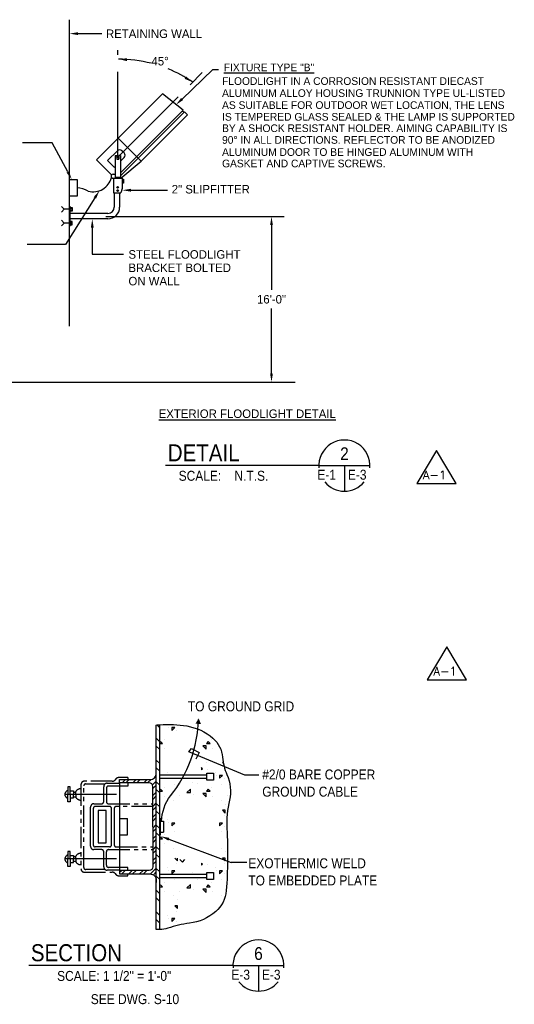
# Model space of a CAD drawing. Extents: x -762 to 3250, y 148 to 2899.
# Tile 7 of 9: x 1080 to 1777, y 1514 to 2899. Entities that reach past the tile are written whole.
import ezdxf
from ezdxf.enums import TextEntityAlignment as Align

# ---------------------------------------------------------------- set-up
doc = ezdxf.new("R2010")
doc.units = 0
doc.header["$LTSCALE"] = 96
doc.header["$MEASUREMENT"] = 0
for name, pattern in [('CENTER', [2, 1.25, -0.25, 0.25, -0.25]), ('CENTER2', [1.125, 0.75, -0.125, 0.125, -0.125]), ('PHANTOM4', [0.625, 0.3125, -0.0625, 0.0625, -0.0625, 0.0625, -0.0625])]:
    doc.linetypes.add(name, pattern=pattern)
doc.layers.get('0').update_dxf_attribs({"linetype": 'CONTINUOUS'})
doc.layers.get('DEFPOINTS').update_dxf_attribs({"linetype": 'CONTINUOUS'})
for name, color, linetype in [('102', 2, 'CONTINUOUS'), ('104', 4, 'CONTINUOUS'), ('E1', 3, 'CONTINUOUS'), ('E2', 2, 'CONTINUOUS'), ('REV-A1', 2, 'CONTINUOUS'), ('S1', 2, 'CONTINUOUS'), ('S2', 7, 'CONTINUOUS'), ('S3', 4, 'CONTINUOUS'), ('S6', 1, 'CONTINUOUS'), ('S7', 3, 'CONTINUOUS')]:
    doc.layers.add(name, color=color, linetype=linetype)
doc.styles.add('L120', font='simplex.shx', dxfattribs={"height": 13.44})
doc.styles.get("Standard").update_dxf_attribs({"font": 'sx-frac.shx'})
doc.styles.add('SX-FRAC', font='SX-FRAC.shx', dxfattribs={"width": 0.9, "height": 14})
doc.dimstyles.new('_DIM1', dxfattribs={"dimscale": 96, "dimtxt": 0.125, "dimasz": 0.125, "dimexe": 0.1875, "dimexo": 0.0625, "dimgap": 0.0625, "dimtad": 1, "dimtih": 1, "dimtoh": 1, "dimdec": 4, "dimzin": 0, "dimtxsty": 'STANDARD', "dimcen": 0.0625, "dimazin": 3, "dimtfac": 1, "dimtdec": 4, "dimtofl": 0, "dimtmove": 0, "dimatfit": 3, "dimtolj": 1, "dimtzin": 0})

# ---------------------------------------------------------------- blocks, each defined once
blk = doc.blocks.new('*D37')
at = {"color": 0, "linetype": 'BYBLOCK'}
for p, q in [((906.3, 3479.8), (1157.8, 3479.8)), ((1139.8, 3467.8), (1139.8, 3376.5)), ((1139.8, 3258.8), (1139.8, 3350.2)), ((1128.1, 3246.8), (1157.8, 3246.8))]:
    blk.add_line(p, q, dxfattribs=at)
for points in [[(1137.8, 3467.8), (1141.8, 3467.8), (1139.8, 3479.8)], [(1137.8, 3258.8), (1141.8, 3258.8), (1139.8, 3246.8)]]:
    blk.add_solid(points, dxfattribs=at)
at = {"layer": 'DEFPOINTS', "color": 0, "linetype": 'BYBLOCK'}
for p in [(900.3, 3479.8), (1122.1, 3246.8), (1139.8, 3246.8)]:
    blk.add_point(p, dxfattribs=at)
at = {"color": 0, "linetype": 'BYBLOCK', "insert": (1139.8, 3363.3), "char_height": 12, "attachment_point": 5}
blk.add_mtext('\\A1;16\'-0"', dxfattribs=at)
blk = doc.blocks.new('A-1')
at = {"layer": 'REV-A1'}
blk.add_lwpolyline([(-28, -19.2), (27.5, -19.2), (-0.3, 27.2)], close=True, dxfattribs=at)
at = {"layer": 'REV-A1', "style": 'L120'}
blk.add_text('A-1', height=12, dxfattribs=at).set_placement((-2.8, -13.2), align=Align.CENTER)

msp = doc.modelspace()

# ---------------------------------------------------------------- linework, layer by layer
at = {"color": 2, "linetype": 'BYBLOCK'}
for start, end in [(75.54725324, 90), (55.64206202, 67.8063116)]:
    msp.add_arc((1219.43529, 2658.48128), 185.45465, start, end, dxfattribs=at)
for points in [[(1231.38128, 2841.18424), (1231.6401, 2845.17586), (1219.53583, 2843.95652)], [(1314.96085, 2819.56273), (1312.85732, 2816.1605), (1324.11578, 2811.55104)]]:
    msp.add_solid(points, dxfattribs=at)
at = {"layer": '102'}
for p, q in [((1501.91445, 2271.89115), (1573.91445, 2271.89115)), ((1537.91445, 2271.89115), (1537.91445, 2235.89115)), ((1380.76905, 1568.29963), (1452.76905, 1568.29963)), ((1416.76905, 1568.29963), (1416.76905, 1532.29963))]:
    msp.add_line(p, q, dxfattribs=at)
at = {"layer": '104'}
for p, q in [((1501.91445, 2271.89115), (1285.91445, 2271.89115)), ((1380.76905, 1568.29963), (1093.29517, 1568.29963))]:
    msp.add_line(p, q, dxfattribs=at)
for centre, start, end in [((1537.91445, 2271.89115), 354.74746728, 185.25253272), ((1537.91445, 2271.89115), 219.84502328, 320.15497672), ((1416.76905, 1568.29963), 354.74746728, 185.25253272), ((1416.76905, 1568.29963), 219.84502328, 320.15497672)]:
    msp.add_arc(centre, 36, start, end, dxfattribs=at)
at = {"layer": 'DEFPOINTS', "color": 2, "linetype": 'BYBLOCK'}
msp.add_point((1310.12698, 2820.24792), dxfattribs=at)
at = {"layer": 'DEFPOINTS', "color": 0, "linetype": 'BYBLOCK'}
msp.add_point((1218.6564, 2706.13701), dxfattribs=at)
msp.add_point((1218.6564, 2706.13701), dxfattribs=at)
at = {"layer": 'E1', "color": 3}
msp.add_line((1150.04581, 2899.45735), (1150.04581, 2468.07185), dxfattribs=at)
at = {"layer": 'E1', "color": 1, "linetype": 'CENTER'}
for q in [(1218.6564, 2856.49798), (1340.30943, 2827.79003)]:
    msp.add_line((1218.6564, 2706.13701), q, dxfattribs=at)
at = {"layer": 'E1'}
for p, q in [((1281.39391, 2794.92697), (1188.72367, 2702.25673)), ((1310.68311, 2771.98606), (1281.39391, 2794.92697)), ((1222.45849, 2683.76144), (1310.68311, 2771.98606)), ((1222.45849, 2679.63285), (1312.74741, 2769.92176)), ((1251.62686, 2700.42997), (1316.93303, 2765.73614)), ((1309.95151, 2771.25445), (1312.0158, 2769.19016)), ((1312.74741, 2769.92176), (1316.93303, 2765.73614)), ((1219.26189, 2732.79494), (1251.62686, 2700.42997)), ((1188.72367, 2702.25673), (1209.86374, 2681.11666)), ((1218.0659, 2714.93591), (1204.20481, 2701.07482)), ((1214.85431, 2708.13403), (1214.85431, 2676.30048)), ((1214.85431, 2708.13403), (1217.17657, 2708.13403)), ((1217.17657, 2708.13403), (1217.17657, 2703.35775)), ((1217.17657, 2703.35775), (1220.13624, 2703.35775)), ((1220.13624, 2708.13403), (1220.13624, 2703.35775)), ((1222.45849, 2708.13403), (1220.13624, 2708.13403)), ((1222.45849, 2708.13403), (1222.45849, 2676.30048)), ((1222.45849, 2700.54969), (1227.4553, 2705.5465)), ((1227.4553, 2711.91046), (1224.42986, 2714.93591)), ((1204.20481, 2701.07482), (1213.59422, 2691.68542)), ((1213.59422, 2691.68542), (1214.85431, 2692.94551)), ((1222.87046, 2676.30048), (1251.62686, 2700.42997)), ((1150.05711, 2674.54904), (1161.07879, 2674.54904)), ((1161.07879, 2674.54904), (1161.07879, 2651.19883)), ((1211.85155, 2682.01352), (1214.85431, 2682.01352)), ((1212.69303, 2676.30048), (1224.59717, 2676.30048)), ((1212.71563, 2676.30048), (1212.71563, 2655.65887)), ((1214.85431, 2677.80048), (1222.45849, 2677.80048)), ((1224.59717, 2676.30048), (1224.59717, 2662.07451)), ((1224.71305, 2675.18472), (1226.66696, 2675.18472)), ((1226.66696, 2675.18472), (1226.66696, 2669.32697)), ((1224.59717, 2662.07451), (1223.03827, 2655.65887)), ((1226.66696, 2669.32697), (1224.71305, 2669.32697)), ((1161.07879, 2651.19883), (1150.05711, 2651.19883)), ((1212.71563, 2655.65887), (1223.03827, 2655.65887)), ((1213.54788, 2655.65887), (1213.54788, 2635.72906)), ((1221.15207, 2655.65887), (1221.15207, 2635.62487)), ((1150.04015, 2637.18481), (1150.04015, 2608.66912)), ((1150.04015, 2637.18481), (1151.10982, 2637.18481)), ((1151.10982, 2637.18481), (1151.10982, 2608.66912)), ((1151.15105, 2635.15551), (1154.06765, 2635.15551)), ((1151.15105, 2634.27229), (1154.06765, 2634.27229)), ((1154.06765, 2635.15551), (1154.06765, 2630.20948)), ((1204.54788, 2626.72906), (1151.10982, 2626.72906)), ((1204.65207, 2619.12487), (1151.10982, 2619.12487)), ((1151.15105, 2631.0927), (1154.06765, 2631.0927)), ((1154.06765, 2630.20948), (1151.15105, 2630.20948)), ((1150.04015, 2608.66912), (1151.10982, 2608.66912)), ((1154.06765, 2615.64445), (1151.15105, 2615.64445)), ((1151.15105, 2614.76123), (1154.06765, 2614.76123)), ((1151.15105, 2611.58164), (1154.06765, 2611.58164)), ((1151.15105, 2610.69842), (1154.06765, 2610.69842)), ((1154.06765, 2610.69842), (1154.06765, 2615.64445))]:
    msp.add_line(p, q, dxfattribs=at)
at = {"layer": 'E1', "color": 2}
for p, q in [((1143.01752, 2632.6825), (1139.09912, 2636.6009)), ((1143.01752, 2632.6825), (1139.09912, 2628.7641)), ((1154.06765, 2632.6825), (1143.01752, 2632.6825)), ((1143.01752, 2613.17144), (1139.09912, 2617.08984)), ((1143.01752, 2613.17144), (1139.09912, 2609.25304)), ((1154.06765, 2613.17144), (1143.01752, 2613.17144))]:
    msp.add_line(p, q, dxfattribs=at)
at = {"layer": 'E1'}
for centre, radius in [((1218.6564, 2706.13701), 1.47984), ((1218.29309, 2663.46921), 1.11577), ((1218.29309, 2659.00616), 1.11577)]:
    msp.add_circle(centre, radius, dxfattribs=at)
for centre, radius, start, end in [((1221.24788, 2711.75393), 4.5, 45, 135), ((1224.27332, 2708.72848), 4.5, 315, 45), ((1211.96214, 2679.11025), 2.90327, 90, 284.58089485), ((1204.54788, 2635.72906), 9, 270, 0), ((1204.65207, 2635.62487), 16.5, 270, 0)]:
    msp.add_arc(centre, radius, start, end, dxfattribs=at)
at = {"layer": 'E1', "color": 5}
for centre, radius, start, end in [((1183.8324, 2684.09226), 26.74501, 255.08810633, 345.27073572), ((1157.52828, 2621.15337), 41.87137, 62.36464893, 85.13573298)]:
    msp.add_arc(centre, radius, start, end, dxfattribs=at)
at = {"layer": 'E2'}
for p, q in [((1162.5631, 2879.83788), (1195.87988, 2879.83788)), ((1309.15896, 2787.81403), (1352.7048, 2829.28473)), ((1352.7048, 2829.28473), (1360.30702, 2829.28473)), ((1126.24679, 2726.23455), (1084.36239, 2726.23455)), ((1148.09694, 2685.14419), (1126.24679, 2726.23455)), ((1186.27606, 2648.70498), (1144.8455, 2583.05342)), ((1236.96942, 2659.46747), (1288.55064, 2659.46747)), ((1182.58193, 2606.87353), (1182.58193, 2569.45482)), ((1144.8455, 2583.05342), (1090.77176, 2583.05342)), ((1182.58193, 2569.45482), (1226.73556, 2569.45482))]:
    msp.add_line(p, q, dxfattribs=at)
at = {"layer": 'E2', "color": 3}
msp.add_line((963.57994, 2389.42953), (1468.69744, 2389.42953), dxfattribs=at)
at = {"layer": 'E2'}
for points in [[(1162.5631, 2877.83788), (1162.5631, 2881.83788), (1150.5631, 2879.83788)], [(1310.53825, 2786.36573), (1307.77968, 2789.26233), (1300.46916, 2779.53832)], [(1149.8628, 2686.0832), (1146.33108, 2684.20518), (1153.731, 2674.54904)], [(1236.96942, 2657.46747), (1236.96942, 2661.46747), (1224.96942, 2659.46747)], [(1184.58469, 2649.77234), (1187.96742, 2647.63761), (1192.68026, 2658.85318)], [(1180.58193, 2606.87353), (1184.58193, 2606.87353), (1182.58193, 2618.87353)]]:
    msp.add_solid(points, dxfattribs=at)
at = {"layer": 'S1', "color": 2}
msp.add_lwpolyline([(1277.62325, 1907.21667, -0.0611789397), (1315.95446, 1905.45395, -0.1364186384), (1352.52331, 1888.26827, -0.1976086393), (1366.18155, 1861.38812, 0.0848452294), (1372.34979, 1837.15191, -0.1620266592), (1375.8745, 1801.01792, 0.0677943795), (1372.34979, 1761.35867, -0.0135695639), (1373.23097, 1716.41152, -0.0168375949), (1371.46861, 1673.66767, -0.1999301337), (1356.4886, 1644.14356, -0.1468620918), (1319.47916, 1627.8392, 0.0523312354), (1289.07855, 1620.78867, -0.0796561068), (1277.62325, 1618.78119, -17.1576590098)], format="xyb", dxfattribs=at)
at = {"layer": 'S2', "color": 1, "linetype": 'PHANTOM4'}
for p, q in [((1221.03272, 1775.26342), (1232.32744, 1775.26342)), ((1206.8157, 1735.2307), (1186.87933, 1735.2307))]:
    msp.add_line(p, q, dxfattribs=at)
at = {"layer": 'S2', "color": 4}
for p, q in [((1277.79398, 1775.55917), (1277.79398, 1751.84459)), ((1278.04441, 1775.55917), (1278.04441, 1751.84459))]:
    msp.add_line(p, q, dxfattribs=at)
at = {"layer": 'S2', "color": 4, "linetype": 'PHANTOM4'}
for p, q in [((1277.79398, 1771.29935), (1282.88008, 1771.29935)), ((1282.88008, 1771.29935), (1282.88008, 1756.10441)), ((1277.79398, 1756.10441), (1282.88008, 1756.10441))]:
    msp.add_line(p, q, dxfattribs=at)
at = {"layer": 'S2', "color": 4}
msp.add_lwpolyline([(1280.33703, 1771.29935, -0.1595581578), (1292.77478, 1807.24421, 0.1666762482), (1332.25518, 1914.78947, -1.4811825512)], format="xyb", dxfattribs=at)
at = {"layer": 'S2', "color": 3}
for points in [[(1272.82325, 1906.77592, -0.007656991), (1277.62325, 1907.21667, -0.1364186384)], [(1267.9737, 1763.70188), (1267.9737, 1820.21121, 0.4142135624), (1262.86126, 1825.32366), (1221.03272, 1825.32366), (1221.03272, 1830.12366), (1264.06109, 1830.12366, 0.4142135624), (1272.82325, 1838.88582), (1272.82325, 1842.20763)], [(1267.9737, 1763.70188), (1267.9737, 1707.19255, -0.4142135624), (1262.86126, 1702.0801), (1221.03272, 1702.0801), (1221.03272, 1697.2801), (1264.06109, 1697.2801, -0.4142135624), (1272.82325, 1688.51793), (1272.82325, 1685.19613)], [(1277.62325, 1618.78119, -0.0327467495), (1272.82325, 1619.02603, -17.1576590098)]]:
    msp.add_lwpolyline(points, format="xyb", dxfattribs=at)
for points in [[(1272.82325, 1619.02603), (1272.82325, 1906.77592)], [(1277.62325, 1618.78119), (1277.62325, 1907.21667)], [(1277.62325, 1822.9444), (1277.62325, 1845.16022)], [(1221.03272, 1825.32366), (1221.03272, 1702.0801)]]:
    msp.add_lwpolyline(points, dxfattribs=at)
at = {"layer": 'S2', "color": 1, "linetype": 'PHANTOM4'}
for points in [[(1232.63099, 1832.75323), (1219.81761, 1832.75323, 0.1989123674), (1216.4235, 1831.34734), (1214.18037, 1829.1042, -0.1989123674), (1210.78626, 1827.69832), (1171.44381, 1827.69832, 0.4142135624), (1166.69659, 1822.95109), (1166.69659, 1763.70188), (1166.69659, 1704.45267, 0.4142135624), (1171.44381, 1699.70544), (1210.78626, 1699.70544, -0.1989123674), (1214.18037, 1698.29955), (1216.4235, 1696.05642, 0.1989123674), (1219.81761, 1694.65053), (1232.63099, 1694.65053)], [(1200.59774, 1703.54544), (1173.41659, 1703.54544, -0.4142135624), (1170.53659, 1706.42544), (1170.53659, 1763.70188), (1170.53659, 1820.97832, -0.4142135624), (1173.41659, 1823.85832), (1200.59774, 1823.85832)], [(1221.03272, 1702.57509), (1203.49149, 1702.57509, -0.4142135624), (1198.69149, 1707.37509), (1198.69149, 1728.5107, 0.4142135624), (1195.81149, 1731.3907), (1184.90655, 1731.3907, -0.4142135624), (1180.15933, 1736.13792), (1180.15933, 1763.70188), (1180.15933, 1791.26583, -0.4142135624), (1184.90655, 1796.01306), (1195.81149, 1796.01306, 0.4142135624), (1198.69149, 1798.89306), (1198.69149, 1820.02867, -0.4142135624), (1203.49149, 1824.82867), (1221.03272, 1824.82867)], [(1232.63099, 1825.32366), (1232.63099, 1820.94115), (1205.41149, 1820.94115, 0.4142135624), (1202.53149, 1818.06115), (1202.53149, 1798.89306, 0.4142135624), (1205.41149, 1796.01306), (1267.9737, 1796.01306)], [(1209.6957, 1738.1107), (1209.6957, 1763.70188), (1209.6957, 1789.29306, 0.4142135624), (1206.8157, 1792.17306), (1186.87933, 1792.17306, 0.4142135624), (1183.99933, 1789.29306), (1183.99933, 1763.70188), (1183.99933, 1738.1107)], [(1267.9737, 1792.17306), (1216.4157, 1792.17306, 0.4142135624), (1213.5357, 1789.29306), (1213.5357, 1763.70188), (1213.5357, 1738.1107, 0.4142135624), (1216.4157, 1735.2307), (1267.9737, 1735.2307)], [(1186.87933, 1735.2307, -0.4142135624), (1183.99933, 1738.1107, -0.4142135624)], [(1209.6957, 1738.1107, -0.4142135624), (1206.8157, 1735.2307, -0.4142135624)], [(1232.63099, 1702.0801), (1232.63099, 1706.46261), (1205.41149, 1706.46261, -0.4142135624), (1202.53149, 1709.34261), (1202.53149, 1728.5107, -0.4142135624), (1205.41149, 1731.3907), (1267.9737, 1731.3907)]]:
    msp.add_lwpolyline(points, format="xyb", dxfattribs=at)
at = {"layer": 'S2', "color": 1}
for points in [[(1232.63099, 1832.75323), (1232.63099, 1830.12366)], [(1232.63099, 1694.65053), (1232.63099, 1697.2801)]]:
    msp.add_lwpolyline(points, dxfattribs=at)
at = {"layer": 'S2', "color": 1, "linetype": 'PHANTOM4'}
for points in [[(1151.51172, 1809.139), (1151.51172, 1819.75492), (1148.07291, 1819.75492), (1148.07291, 1809.139)], [(1151.51172, 1809.139), (1151.51172, 1798.52309), (1148.07291, 1798.52309), (1148.07291, 1809.139)], [(1151.51172, 1814.07316), (1156.29614, 1814.07316), (1156.29614, 1809.139)], [(1151.51172, 1804.20485), (1156.29614, 1804.20485), (1156.29614, 1809.139)], [(1156.29614, 1812.42844), (1159.43592, 1812.42844)], [(1156.29614, 1805.84957), (1159.43592, 1805.84957)], [(1159.43592, 1809.139), (1159.43592, 1813.32556)], [(1159.43592, 1809.139), (1159.43592, 1804.95245)], [(1221.03272, 1752.14034), (1232.32744, 1752.14034), (1232.32744, 1775.26342)], [(1151.51172, 1718.26476), (1151.51172, 1728.88067), (1148.07291, 1728.88067), (1148.07291, 1718.26476)], [(1151.51172, 1723.19891), (1156.29614, 1723.19891), (1156.29614, 1718.26476)], [(1156.29614, 1721.55419), (1159.43592, 1721.55419)], [(1159.43592, 1718.26476), (1159.43592, 1722.45131)], [(1151.51172, 1718.26476), (1151.51172, 1707.64884), (1148.07291, 1707.64884), (1148.07291, 1718.26476)], [(1151.51172, 1713.3306), (1156.29614, 1713.3306), (1156.29614, 1718.26476)], [(1156.29614, 1714.97532), (1159.43592, 1714.97532)], [(1159.43592, 1718.26476), (1159.43592, 1714.0782)]]:
    msp.add_lwpolyline(points, dxfattribs=at)
at = {"layer": 'S2', "color": 1, "linetype": 'CENTER2'}
for points in [[(1216.54998, 1809.139), (1134.01867, 1809.139)], [(1216.54998, 1718.26476), (1134.01867, 1718.26476)]]:
    msp.add_lwpolyline(points, dxfattribs=at)
at = {"layer": 'S2', "color": 1, "linetype": 'PHANTOM4'}
msp.add_lwpolyline([(1191.0978, 1763.70188), (1191.0978, 1740.92432), (1202.31675, 1740.92432), (1202.31675, 1763.70188), (1202.31675, 1786.47944), (1191.0978, 1786.47944)], close=True, dxfattribs=at)
for centre, radius, start, end in [((1165.95163, 1809.59002), 7.51058, 84.30761578, 150.17377499), ((1150.22789, 1808.69044), 6.35719, 109.81486748, 175.95387846), ((1150.22789, 1809.58756), 6.35719, 184.04612154, 250.18513252), ((1165.95163, 1808.68799), 7.51058, 209.82622501, 275.69238422), ((1150.22789, 1717.8162), 6.35719, 109.81486748, 175.95387846), ((1165.95163, 1718.71577), 7.51058, 84.30761578, 150.17377499), ((1150.22789, 1718.71332), 6.35719, 184.04612154, 250.18513252), ((1165.95163, 1717.81374), 7.51058, 209.82622501, 275.69238422)]:
    msp.add_arc(centre, radius, start, end, dxfattribs=at)
at = {"layer": 'S2', "color": 3}
msp.add_solid([(1332.50502, 1916.12093), (1335.75977, 1908.03041), (1332.50502, 1916.12093), (1327.98545, 1908.66281)], dxfattribs=at)
at = {"layer": 'S3'}
for p, q in [((1343.82706, 1836.39805), (1277.62325, 1836.39805)), ((1343.82706, 1831.70656), (1277.62325, 1831.70656)), ((1343.82706, 1696.57346), (1277.62325, 1696.57346)), ((1343.82706, 1691.88197), (1277.62325, 1691.88197))]:
    msp.add_line(p, q, dxfattribs=at)
for points in [[(1343.82706, 1836.50656), (1343.82706, 1838.83694), (1353.42706, 1838.83694), (1353.42706, 1831.70656), (1353.42706, 1829.26767), (1343.82706, 1829.26767), (1343.82706, 1836.50656)], [(1343.82706, 1696.68197), (1343.82706, 1699.01235), (1353.42706, 1699.01235), (1353.42706, 1691.88197), (1353.42706, 1689.44307), (1343.82706, 1689.44307), (1343.82706, 1696.68197)]]:
    msp.add_lwpolyline(points, dxfattribs=at)
at = {"layer": 'S6'}
for p, q in [((1277.62325, 1903.0039), (1273.75415, 1906.873)), ((1288.38993, 1907.53551), (1288.38993, 1907.53551)), ((1290.40593, 1903.50351), (1290.40593, 1903.50351)), ((1294.84661, 1899.15358), (1298.83827, 1903.14525)), ((1294.84765, 1903.14668), (1294.84765, 1899.155)), ((1298.83933, 1903.14668), (1294.84765, 1903.14668)), ((1301.96433, 1899.06831), (1301.96433, 1899.06831)), ((1323.33393, 1900.81551), (1323.33393, 1900.81551)), ((1277.62325, 1883.25689), (1272.82325, 1888.05689)), ((1283.68593, 1886.70351), (1283.68593, 1886.70351)), ((1350.88593, 1886.70351), (1350.88593, 1886.70351)), ((1277.62325, 1872.45689), (1272.82325, 1877.25689)), ((1278.83804, 1883.55153), (1277.62325, 1882.33674)), ((1277.62325, 1880.85684), (1281.5315, 1880.85684)), ((1281.53229, 1880.85728), (1278.83804, 1883.55153)), ((1285.02993, 1873.93551), (1285.02993, 1873.93551)), ((1343.26599, 1877.57372), (1338.42759, 1877.57372)), ((1338.4294, 1877.57316), (1343.26778, 1872.73478)), ((1343.26599, 1872.73532), (1343.26599, 1877.57372)), ((1343.343, 1880.85684), (1348.7315, 1880.85684)), ((1346.03806, 1883.55153), (1343.34381, 1880.85728)), ((1348.73231, 1880.85728), (1346.03806, 1883.55153)), ((1352.22993, 1873.93551), (1352.22993, 1873.93551)), ((1277.62325, 1852.70987), (1272.82325, 1857.50987)), ((1364.32593, 1867.88751), (1364.32593, 1867.88751)), ((1277.62325, 1841.90987), (1272.82325, 1846.70987)), ((1278.30993, 1844.36751), (1278.30993, 1844.36751)), ((1336.39848, 1846.9738), (1336.39848, 1843.74067)), ((1338.01579, 1845.35767), (1336.39924, 1846.97422)), ((1336.3993, 1843.74111), (1338.01584, 1845.35765)), ((1344.16593, 1854.44751), (1344.16593, 1854.44751)), ((1345.50993, 1844.36751), (1345.50993, 1844.36751)), ((1367.14321, 1854.02933), (1365.95842, 1854.02933)), ((1365.95925, 1854.02976), (1367.42506, 1852.56396)), ((1368.35793, 1846.38351), (1368.35793, 1846.38351)), ((1224.59854, 1825.32366), (1229.39854, 1830.12366)), ((1229.99854, 1825.32366), (1234.79854, 1830.12366)), ((1239.87205, 1825.32366), (1244.67205, 1830.12366)), ((1245.27205, 1825.32366), (1250.07205, 1830.12366)), ((1255.14556, 1825.32366), (1259.94556, 1830.12366)), ((1260.54556, 1825.32366), (1265.45755, 1830.23566)), ((1272.71126, 1837.48936), (1272.82325, 1837.60135)), ((1288.38993, 1840.33551), (1288.38993, 1840.33551)), ((1355.58993, 1840.33551), (1355.58993, 1840.33551)), ((1357.60593, 1836.30351), (1357.60593, 1836.30351)), ((1362.04658, 1831.95352), (1366.03825, 1835.94518)), ((1362.04765, 1835.94668), (1362.04765, 1831.955)), ((1366.03933, 1835.94668), (1362.04765, 1835.94668)), ((1369.16433, 1831.86831), (1369.16433, 1831.86831)), ((1267.48594, 1822.39053), (1272.82325, 1827.72785)), ((1267.9737, 1817.4783), (1272.82325, 1822.32785)), ((1277.62325, 1822.16286), (1272.82325, 1826.96286)), ((1277.62325, 1811.36286), (1272.82325, 1816.16286)), ((1278.83804, 1816.35151), (1277.62325, 1815.13672)), ((1281.53229, 1813.65726), (1278.83804, 1816.35151)), ((1283.68593, 1819.50351), (1283.68593, 1819.50351)), ((1297.79793, 1823.53551), (1297.79793, 1823.53551)), ((1320.88936, 1816.69594), (1316.05098, 1811.85755)), ((1320.8904, 1811.85897), (1320.8904, 1816.69737)), ((1324.00593, 1826.22351), (1324.00593, 1826.22351)), ((1330.72593, 1824.20751), (1330.72593, 1824.20751)), ((1346.03806, 1816.35151), (1343.34381, 1813.65726)), ((1348.73231, 1813.65726), (1346.03806, 1816.35151)), ((1350.88593, 1819.50351), (1350.88593, 1819.50351)), ((1364.99793, 1823.53551), (1364.99793, 1823.53551)), ((1267.9737, 1807.60479), (1272.82325, 1812.45434)), ((1267.9737, 1802.20479), (1272.82325, 1807.05434)), ((1277.62325, 1813.65684), (1281.5315, 1813.65684)), ((1285.02993, 1806.73551), (1285.02993, 1806.73551)), ((1305.86193, 1807.40751), (1305.86193, 1807.40751)), ((1316.052, 1811.85897), (1320.8904, 1811.85897)), ((1325.34993, 1809.42351), (1325.34993, 1809.42351)), ((1343.26599, 1810.37372), (1338.42759, 1810.37372)), ((1338.42935, 1810.37319), (1343.26773, 1805.5348)), ((1343.26599, 1805.53532), (1343.26599, 1810.37372)), ((1343.343, 1813.65684), (1348.7315, 1813.65684)), ((1352.22993, 1806.73551), (1352.22993, 1806.73551)), ((1373.06193, 1807.40751), (1373.06193, 1807.40751)), ((1267.9737, 1792.33129), (1272.82325, 1797.18084)), ((1267.9737, 1786.93129), (1272.82325, 1791.78084)), ((1277.62325, 1791.61585), (1272.82325, 1796.41585)), ((1297.12593, 1800.68751), (1297.12593, 1800.68751)), ((1364.32593, 1800.68751), (1364.32593, 1800.68751)), ((1370.37393, 1795.31151), (1370.37393, 1795.31151)), ((1267.9737, 1777.05778), (1272.82325, 1781.90733)), ((1267.9737, 1771.65778), (1272.82325, 1776.50733)), ((1277.62325, 1780.81585), (1272.82325, 1785.61585)), ((1278.30993, 1777.16751), (1278.30993, 1777.16751)), ((1370.02268, 1786.82933), (1365.95842, 1786.82933)), ((1365.95925, 1786.82974), (1370.02353, 1782.76547)), ((1368.35793, 1779.18351), (1368.35793, 1779.18351)), ((1370.02268, 1782.76507), (1370.02268, 1786.82933)), ((1267.9737, 1761.78427), (1272.82325, 1766.63382)), ((1267.9737, 1756.38427), (1272.82325, 1761.23382)), ((1277.62325, 1761.06883), (1272.82325, 1765.86883)), ((1288.38993, 1773.13551), (1288.38993, 1773.13551)), ((1290.40593, 1769.10351), (1290.40593, 1769.10351)), ((1294.84661, 1764.75354), (1298.83827, 1768.74521)), ((1294.84765, 1768.74668), (1294.84765, 1764.755)), ((1298.83933, 1768.74668), (1294.84765, 1768.74668)), ((1362.04658, 1764.75349), (1366.03825, 1768.74516)), ((1362.04765, 1768.74668), (1362.04765, 1764.755)), ((1366.03933, 1768.74668), (1362.04765, 1768.74668)), ((1369.16433, 1764.66831), (1369.16433, 1764.66831)), ((1267.9737, 1746.51077), (1272.82325, 1751.36032)), ((1277.62325, 1750.26883), (1272.82325, 1755.06883)), ((1278.83804, 1749.15149), (1277.62325, 1747.9367)), ((1277.62325, 1746.45684), (1281.5315, 1746.45684)), ((1281.53229, 1746.45724), (1278.83804, 1749.15148)), ((1283.68593, 1752.30351), (1283.68593, 1752.30351)), ((1297.79793, 1756.33551), (1297.79793, 1756.33551)), ((1364.99793, 1756.33551), (1364.99793, 1756.33551)), ((1267.9737, 1741.11077), (1272.82325, 1745.96032)), ((1267.9737, 1731.23726), (1272.82325, 1736.08681)), ((1277.62325, 1730.52182), (1272.82325, 1735.32182)), ((1285.02993, 1739.53551), (1285.02993, 1739.53551)), ((1297.12593, 1733.48751), (1297.12593, 1733.48751)), ((1364.32593, 1733.48751), (1364.32593, 1733.48751)), ((1373.06193, 1740.20751), (1373.06193, 1740.20751)), ((1267.9737, 1725.83726), (1272.82325, 1730.68681)), ((1267.9737, 1715.96375), (1272.82325, 1720.8133)), ((1277.62325, 1719.72182), (1272.82325, 1724.52182)), ((1298.75923, 1719.62972), (1302.8235, 1715.56545)), ((1302.82268, 1715.56507), (1302.82268, 1719.62933)), ((1370.02268, 1719.62933), (1365.95842, 1719.62933)), ((1365.95925, 1719.62972), (1370.02353, 1715.56545)), ((1370.02268, 1715.56507), (1370.02268, 1719.62933)), ((1370.37393, 1728.11151), (1370.37393, 1728.11151)), ((1264.54991, 1697.26645), (1272.82325, 1705.5398)), ((1267.9737, 1710.56375), (1272.82325, 1715.4133)), ((1277.62325, 1699.97481), (1272.82325, 1704.77481)), ((1278.30993, 1709.96751), (1278.30993, 1709.96751)), ((1288.38993, 1705.93551), (1288.38993, 1705.93551)), ((1301.15793, 1711.98351), (1301.15793, 1711.98351)), ((1306.06401, 1717.43826), (1309.52804, 1713.97423)), ((1309.52803, 1713.97424), (1312.99206, 1717.43827)), ((1336.39848, 1712.5738), (1336.39848, 1709.34067)), ((1338.01579, 1710.95763), (1336.39924, 1712.57418)), ((1336.3993, 1709.34107), (1338.01584, 1710.95761)), ((1345.50993, 1709.96751), (1345.50993, 1709.96751)), ((1355.58993, 1705.93551), (1355.58993, 1705.93551)), ((1368.35793, 1711.98351), (1368.35793, 1711.98351)), ((1221.03272, 1699.56979), (1223.54304, 1702.0801)), ((1224.14304, 1697.2801), (1228.94304, 1702.0801)), ((1234.01654, 1697.2801), (1238.81654, 1702.0801)), ((1239.41654, 1697.2801), (1244.21654, 1702.0801)), ((1249.29005, 1697.2801), (1254.09005, 1702.0801)), ((1254.69005, 1697.2801), (1259.49005, 1702.0801)), ((1268.65978, 1695.97632), (1272.82325, 1700.1398)), ((1277.62325, 1689.17481), (1272.82325, 1693.97481)), ((1290.40593, 1701.90351), (1290.40593, 1701.90351)), ((1294.84661, 1697.55352), (1298.83827, 1701.54519)), ((1294.84765, 1701.54668), (1294.84765, 1697.555)), ((1298.83933, 1701.54668), (1294.84765, 1701.54668)), ((1301.96433, 1697.46831), (1301.96433, 1697.46831)), ((1323.33393, 1699.21551), (1323.33393, 1699.21551)), ((1324.00593, 1691.82351), (1324.00593, 1691.82351)), ((1357.60593, 1701.90351), (1357.60593, 1701.90351)), ((1362.04658, 1697.55347), (1366.03825, 1701.54514)), ((1362.04765, 1701.54668), (1362.04765, 1697.555)), ((1366.03933, 1701.54668), (1362.04765, 1701.54668)), ((1369.16433, 1697.46831), (1369.16433, 1697.46831)), ((1272.67577, 1690.11881), (1272.82325, 1690.26629)), ((1278.83804, 1681.95147), (1277.62325, 1680.73668)), ((1277.62325, 1679.25684), (1281.5315, 1679.25684)), ((1281.53229, 1679.25722), (1278.83804, 1681.95146)), ((1283.68593, 1685.10351), (1283.68593, 1685.10351)), ((1297.79793, 1689.13551), (1297.79793, 1689.13551)), ((1320.88936, 1682.2959), (1316.05098, 1677.45751)), ((1316.052, 1677.45897), (1320.8904, 1677.45897)), ((1320.8904, 1677.45897), (1320.8904, 1682.29737)), ((1330.72593, 1689.80751), (1330.72593, 1689.80751)), ((1343.343, 1679.25684), (1348.7315, 1679.25684)), ((1346.03806, 1681.95147), (1343.34381, 1679.25722)), ((1348.73231, 1679.25722), (1346.03806, 1681.95146)), ((1350.88593, 1685.10351), (1350.88593, 1685.10351)), ((1364.99793, 1689.13551), (1364.99793, 1689.13551)), ((1277.62325, 1669.4278), (1272.82325, 1674.2278)), ((1277.62325, 1658.6278), (1272.82325, 1663.4278)), ((1285.02993, 1672.33551), (1285.02993, 1672.33551)), ((1297.12593, 1666.28751), (1297.12593, 1666.28751)), ((1305.86193, 1673.00751), (1305.86193, 1673.00751)), ((1325.34993, 1675.02351), (1325.34993, 1675.02351)), ((1343.26599, 1675.97372), (1338.42759, 1675.97372)), ((1338.42925, 1675.97324), (1343.26764, 1671.13486)), ((1343.26599, 1671.13532), (1343.26599, 1675.97372)), ((1352.22993, 1672.33551), (1352.22993, 1672.33551)), ((1364.32593, 1666.28751), (1364.32593, 1666.28751)), ((1302.82268, 1652.42933), (1298.75842, 1652.42933)), ((1298.75923, 1652.4297), (1302.8235, 1648.36543)), ((1302.82268, 1648.36507), (1302.82268, 1652.42933)), ((1303.17393, 1660.91151), (1303.17393, 1660.91151)), ((1277.62325, 1638.88078), (1272.82325, 1643.68078)), ((1278.30993, 1642.76751), (1278.30993, 1642.76751)), ((1288.38993, 1638.73551), (1288.38993, 1638.73551)), ((1301.15793, 1644.78351), (1301.15793, 1644.78351)), ((1277.62325, 1628.08078), (1272.82325, 1632.88078)), ((1290.40593, 1634.70351), (1290.40593, 1634.70351)), ((1294.84661, 1630.3535), (1298.83827, 1634.34517)), ((1294.84765, 1634.34668), (1294.84765, 1630.355)), ((1298.83933, 1634.34668), (1294.84765, 1634.34668)), ((1301.96433, 1630.26831), (1301.96433, 1630.26831))]:
    msp.add_line(p, q, dxfattribs=at)
at = {"layer": 'S7', "color": 1}
for p in [(1290.52225, 1746.02003), (1400.48438, 1713.16808)]:
    msp.add_line(p, (1378.3989, 1713.16808), dxfattribs=at)
msp.add_lwpolyline([(1417.14899, 1836.06319), (1397.72709, 1836.06319), (1318.54301, 1868.9078), (1322.44867, 1873.59112), (1333.38449, 1868.12725), (1328.69771, 1858.7606)], dxfattribs=at)
msp.add_solid([(1289.8219, 1744.14666), (1291.22259, 1747.8934), (1279.28202, 1750.22209)], dxfattribs=at)

# ---------------------------------------------------------------- block references
at = {"layer": 'REV-A1'}
for p in [(1667.79812, 2265.87569), (1682.55142, 1989.81986)]:
    msp.add_blockref('A-1', p, dxfattribs=at)

# ---------------------------------------------------------------- texts
at = {"color": 2, "linetype": 'BYBLOCK'}
msp.add_text('45%%d', height=12, dxfattribs=at).set_placement((1278.10289, 2835.07618), align=Align.CENTER)
at = {"layer": '102', "style": 'SX-FRAC', "width": 0.9}
for s, p in [('SCALE:    N.T.S.', (1367.53034, 2257.54258)), ('SCALE: 1 1/2" = 1\'-0"', (1213.48288, 1553.95106))]:
    msp.add_text(s, height=14, dxfattribs=at).set_placement(p, align=Align.MIDDLE)
for s, p in [('E-1', (1512.89187, 2252.04227)), ('E-3', (1391.74647, 1548.45075))]:
    msp.add_text(s, height=14, dxfattribs=at).set_placement(p, align=Align.CENTER)
for p in [(1542.82982, 2252.04227), (1421.68442, 1548.45075)]:
    msp.add_text('E-3', height=14, dxfattribs=at).set_placement(p)
at = {"layer": '104', "style": 'SX-FRAC', "width": 0.9}
for s, height, p in [('DETAIL', 24, (1339.58126, 2289.89115)), ('2', 18, (1537.91445, 2288.74285)), ('SECTION', 24, (1160.24833, 1586.29963)), ('6', 18, (1416.76905, 1585.15133))]:
    msp.add_text(s, height=height, dxfattribs=at).set_placement(p, align=Align.MIDDLE)
at = {"layer": 'E2'}
for s, height, p in [('RETAINING WALL', 12, (1201.87988, 2873.68792)), ('%%UFIXTURE TYPE "B"', 10.8, (1367.87679, 2826.8683)), ('FLOODLIGHT IN A CORROSION RESISTANT DIECAST', 10.8, (1365.47372, 2807.64415)), ('ALUMINUM ALLOY HOUSING TRUNNION TYPE UL-LISTED ', 10.8, (1365.47372, 2790.74466)), ('AS SUITABLE FOR OUTDOOR WET LOCATION, THE LENS', 10.8, (1365.47372, 2773.84518)), ('IS TEMPERED GLASS SEALED & THE LAMP IS SUPPORTED', 10.8, (1365.47372, 2757.38704)), ('BY A SHOCK RESISTANT HOLDER. AIMING CAPABILITY IS', 10.8, (1365.47372, 2741.31217)), ('90%%127 IN ALL DIRECTIONS. REFLECTOR TO BE ANODIZED', 10.8, (1365.47372, 2724.85403)), ('ALUMINUM DOOR TO BE HINGED ALUMINUM WITH ', 10.8, (1365.47372, 2707.77352)), ('GASKET AND CAPTIVE SCREWS.', 10.8, (1365.47372, 2691.68755)), ('2" SLIPFITTER', 12, (1294.55064, 2654.87775)), ('STEEL FLOODLIGHT', 12, (1233.58352, 2563.0797)), ('BRACKET BOLTED', 12, (1233.58352, 2544.30249)), ('ON WALL', 12, (1233.58352, 2525.52528))]:
    msp.add_text(s, height=height, dxfattribs=at).set_placement(p)
at = {"layer": 'E2', "color": 3}
msp.add_text('%%UEXTERIOR FLOODLIGHT DETAIL', height=12, dxfattribs=at).set_placement((1276.16361, 2338.89499))
at = {"layer": 'S7', "color": 2, "style": 'SX-FRAC', "width": 0.9}
for s, p in [('TO GROUND GRID', (1317.33141, 1926.09081)), ('#2/0 BARE COPPER', (1422.1303, 1830.19861)), ('GROUND CABLE', (1422.1303, 1806.00485)), ('EXOTHERMIC WELD', (1402.47594, 1705.21763)), ('TO EMBEDDED PLATE', (1402.47594, 1681.02387)), ('SEE DWG. S-10', (1180.46263, 1513.97734))]:
    msp.add_text(s, height=14, dxfattribs=at).set_placement(p)

# ---------------------------------------------------------------- dimensions: what is measured, and where the dimension line sits
at = {"layer": 'E2'}
dim = msp.add_linear_dim(base=(1435.14068, 2389.42953), p1=(1195.69892, 2622.40344), p2=(1417.47923, 2389.42953), angle=90, text='16\'-0"', dimstyle='_DIM1', dxfattribs=at)
dim.commit()
dim.dimension.update_dxf_attribs({"geometry": '*D37', "text_midpoint": (1435.14068, 2505.91649), "insert": (295.36018, -857.39963)})

doc.saveas('drawing.dxf')
